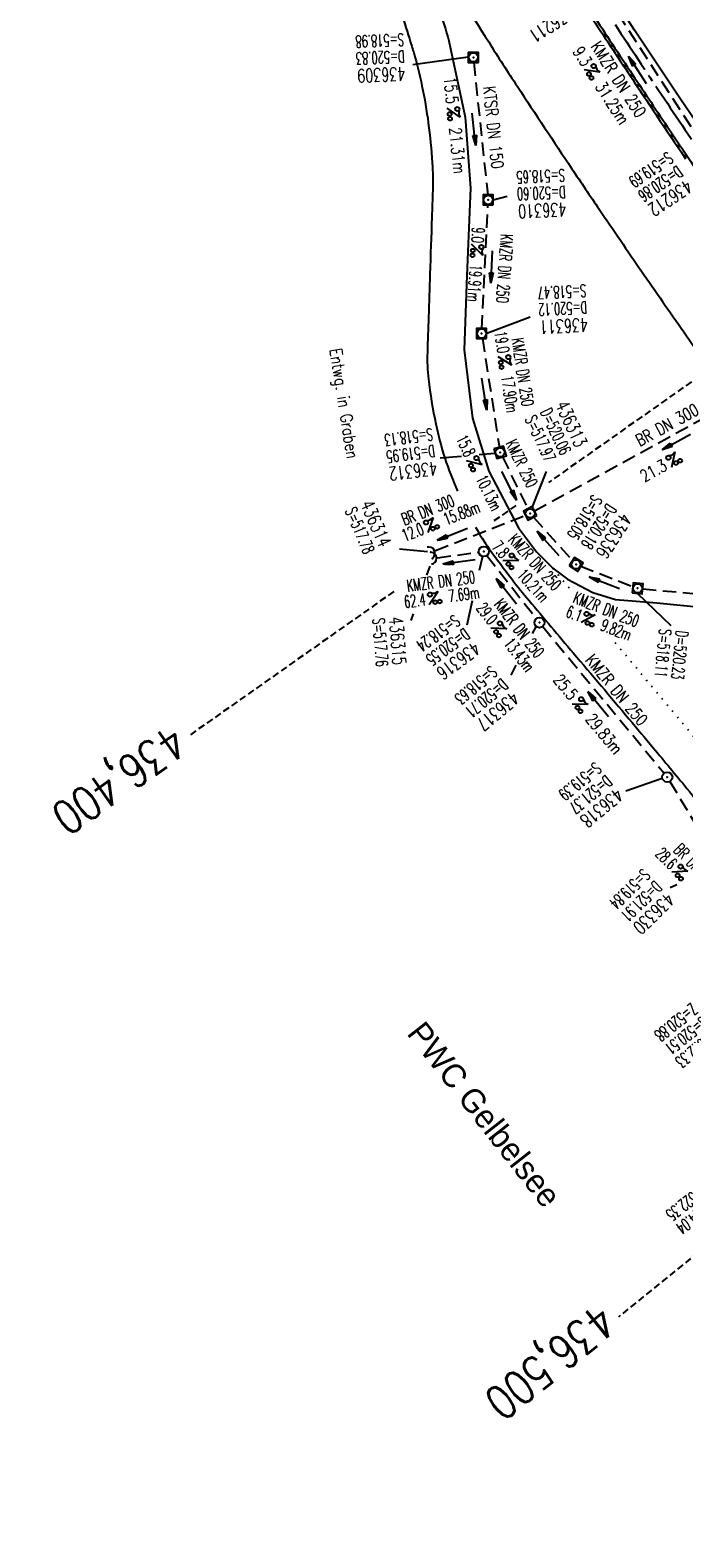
# Model space of a CAD drawing. Extents: x 454519 to 459636, y 422856 to 428936.
# Tile 12 of 82: x 458242 to 458339, y 423873 to 424097. Entities that reach past the tile are written whole.
import ezdxf
from ezdxf.enums import TextEntityAlignment as Align

# ---------------------------------------------------------------- set-up
doc = ezdxf.new("R2010")
doc.units = 0
doc.header["$LTSCALE"] = 2
doc.header["$MEASUREMENT"] = 0
for name, pattern in [('ACHSE', [5.5, 4, -0.5, 0.5, -0.5]), ('AUSGEZOGEN', [0]), ('GESTRICH-X2', [1.5, 1, -0.5]), ('GESTRICHELT', [0.75, 0.5, -0.25]), ('PUNKTX2_STR', [0.6, 0.1, -0.5])]:
    doc.linetypes.add(name, pattern=pattern)
doc.layers.get('0').update_dxf_attribs({"linetype": 'CONTINUOUS'})
for name, color, linetype in [('ACHSETOP', 1, 'ACHSE'), ('FBR', 8, 'CONTINUOUS'), ('FBR_neu', 1, 'AUSGEZOGEN'), ('HEKTOM', 1, 'GESTRICHELT'), ('KANAL', 7, 'GESTRICH-X2'), ('NUTZUNG', 8, 'PUNKTX2_STR'), ('PFEIL', 7, 'CONTINUOUS'), ('RINNE', 8, 'CONTINUOUS'), ('SCHACHTNR', 6, 'CONTINUOUS'), ('SCHRIFT', 7, 'AUSGEZOGEN'), ('SCHSYMBOL', 7, 'CONTINUOUS'), ('TEXTO', 4, 'CONTINUOUS'), ('TEXTU', 4, 'CONTINUOUS')]:
    doc.layers.add(name, color=color, linetype=linetype)
doc.styles.add('ROMANS', font='romans.shx', dxfattribs={"width": 0.8})
doc.styles.add('UNIR-H', font='unir_h.shx')

# ---------------------------------------------------------------- blocks, each defined once
blk = doc.blocks.new('PROM')
blk.add_line((1.57, 1.82), (0.02, 0.02))
for centre, radius in [((0.32, 1.51), 0.317), ((0.94, 0.29), 0.283), ((1.64, 0.29), 0.283)]:
    blk.add_circle(centre, radius)
blk.add_arc((0.99, 2.68), 1.03, 239.1414, 303.3549)
blk = doc.blocks.new('PFEIL2')
at = {"color": 0}
for p, q in [((0.88, 0), (-2.4, -0.01)), ((0.88, -0.27), (0.88, 0.28)), ((0.88, 0.28), (2.43, 0.01)), ((0.91, 0.27), (0.88, 0.26)), ((0.97, 0.26), (0.88, 0.25)), ((1.02, 0.25), (0.88, 0.23)), ((1.07, 0.24), (0.88, 0.21)), ((1.13, 0.23), (0.88, 0.19)), ((1.18, 0.22), (0.88, 0.17)), ((1.24, 0.21), (0.88, 0.15)), ((1.29, 0.21), (0.88, 0.14)), ((1.34, 0.2), (0.88, 0.12)), ((1.4, 0.19), (0.88, 0.1)), ((1.45, 0.18), (0.88, 0.08)), ((1.51, 0.17), (0.88, 0.06)), ((1.56, 0.16), (0.88, 0.04)), ((1.61, 0.15), (0.88, 0.02)), ((1.67, 0.14), (0.88, 0.01)), ((1.72, 0.13), (0.88, -0.01)), ((1.78, 0.12), (0.88, -0.03)), ((1.83, 0.11), (0.88, -0.05)), ((1.88, 0.1), (0.88, -0.07)), ((1.94, 0.09), (0.88, -0.09)), ((2.05, 0.08), (0.88, -0.12)), ((1.99, 0.08), (0.88, -0.11)), ((2.1, 0.07), (0.88, -0.14)), ((2.15, 0.06), (0.88, -0.16)), ((2.21, 0.05), (0.88, -0.18)), ((2.26, 0.04), (0.88, -0.2)), ((2.32, 0.03), (0.88, -0.22)), ((2.37, 0.02), (0.88, -0.23)), ((2.42, 0.01), (0.88, -0.25)), ((2.43, 0.01), (0.88, -0.27))]:
    blk.add_line(p, q, dxfattribs=at)
blk = doc.blocks.new('42')
at = {"color": 0}
blk.add_arc((-0.02, -0.31), 0.91, 12.5363, 167.4637, dxfattribs=at)
blk.add_point((0, 0), dxfattribs=at)
blk = doc.blocks.new('GST')
at = {"color": 0}
blk.add_circle((0, 0), 0.75, dxfattribs=at)
blk.add_point((0, 0), dxfattribs=at)
blk = doc.blocks.new('10')
blk.add_blockref('GST', (0, 0))
blk = doc.blocks.new('20')
blk.add_lwpolyline([(-0.75, -0.75), (0.75, -0.75), (0.75, 0.75), (-0.75, 0.75)], close=True)
blk.add_circle((0, 0), 0.676)
blk.add_point((0, 0))

msp = doc.modelspace()

# ---------------------------------------------------------------- linework, layer by layer
at = {"layer": 'ACHSETOP'}
for points in [[(458142.07, 424478.93, -0.000001), (458146.87, 424467.39, 0.000017)], [(458190.07, 424363.51, 0.000003), (458193.38, 424355.55, 0.000002), (458197.9, 424344.68, 0.000394)], [(458529.04, 423842.41, 0.000015), (458537.05, 423832.81, -0.000008), (458545.06, 423823.21, -0.000003), (458553.06, 423813.61, -0.000003), (458561.07, 423804.01, -0.000006), (458569.08, 423794.41, 0.000006), (458577.08, 423784.81, 0.000004), (458581.72, 423779.26, 0.000001), (458590.82, 423768.34)], [(458328.66, 424098, 0.00209), (458335.55, 424087.59, 0.002084), (458342.55, 424077.21, 0.002076), (458349.63, 424066.9, 0.002079), (458356.78, 424056.66, 0.002089), (458364.03, 424046.46, 0.002092), (458371.35, 424036.34, 0.002089), (458378.76, 424026.29, 0.002086), (458386.27, 424016.28, 0.002076), (458393.97, 424006.17, 0.002148), (458401.51, 423996.46, 0.002013), (458410.57, 423984.98, 0.00284), (458417.08, 423976.9, 0.00106), (458425.68, 423966.39, 0.001798), (458430.79, 423960.23), (458431.88, 423958.92, -0.000009), (458432.97, 423957.61), (458448.98, 423938.41), (458465, 423919.21, 0.000003), (458473, 423909.61, -0.000003), (458481.01, 423900.01), (458497.02, 423880.81), (458513.03, 423861.61)]]:
    msp.add_lwpolyline(points, format="xyb", dxfattribs=at)
at = {"layer": 'FBR', "flags": 128}
msp.add_lwpolyline([(458124.18, 424515.99, -0.001577), (458129.72, 424503.52, -0.003444), (458132.2, 424497.78, -0.000868), (458136.37, 424487.88, -0.000698), (458141.52, 424475.57, -0.000083), (458141.72, 424475.08, -0.000002), (458149.18, 424457.16, -0.000619), (458151.25, 424452.15, -0.000287), (458155.71, 424441.34)], format="xyb", dxfattribs=at)
at = {"layer": 'FBR'}
msp.add_lwpolyline([(458459.93, 423928.3), (458446.14, 423944.88), (458431.59, 423962.34), (458415.76, 423981.66), (458400.84, 424000.58), (458389.61, 424015.12), (458376.1, 424033.23), (458364.72, 424048.83), (458351.41, 424067.75), (458338.27, 424087.04), (458331.53, 424097.2), (458317.13, 424119.48), (458306.28, 424136.98), (458294.33, 424156.78), (458282.5, 424177.09), (458271.07, 424197.52), (458260.68, 424216.67), (458249.9, 424237.26)], dxfattribs=at)
msp.add_lwpolyline([(458301.35, 424108.78, -0.002799), (458309.84, 424095.42, 0.005616), (458314.11, 424088.79, 0.001206), (458322.22, 424076.55, 0.002435), (458326.28, 424070.52, 0.001544), (458332.59, 424061.3, 0.001568), (458338.86, 424052.27, 0.001541), (458345.67, 424042.59, 0.00169)], format="xyb", dxfattribs=at)
at = {"layer": 'FBR_neu', "color": 8}
for points in [[(458297.89, 424112.35, -0.007018), (458299.41, 424108.69, -0.007018), (458300.83, 424105, -0.008797), (458302.47, 424100.31, -0.008797), (458303.93, 424095.58)], [(458294.09, 424106.73, -0.009853), (458295.97, 424102.17, -0.015726), (458297, 424099.25, -0.001104), (458298.4, 424094.8, -0.0051), (458298.69, 424093.83, -0.019743), (458299.92, 424088.89, -0.017946), (458300.86, 424083.36, -0.016717), (458301.45, 424077.41, -0.02455), (458301.52, 424073.33, -0.000055), (458301.39, 424069.36, -0.000026), (458301.1, 424060.86, -0.000081), (458300.89, 424054.5, 0.000097), (458300.72, 424049.2, 0.037785), (458300.88, 424045.26, 0.021935), (458301.98, 424038.57, 0.026808), (458303.33, 424033.46, 0.027047), (458305.21, 424028.57, 0.02009)], [(458307.88, 424023.21, 0.031441), (458309.92, 424019.98, 0.00735), (458313.27, 424015.5, 0.010022), (458315.84, 424012.31, 0.00196), (458322.43, 424004.49, -0.001561), (458330.71, 423994.68, -0.001074), (458334.33, 423990.36, -0.000774), (458339.32, 423984.34, -0.028855), (458342.31, 423980.26, -0.04004), (458344.05, 423977.04, -0.064648), (458344.76, 423974.64, -0.078908), (458344.76, 423972.59, -0.026248), (458344.29, 423970.41, 0.020463), (458343.66, 423967.62, 0.008187), (458343.03, 423963.81, 0.015784), (458342.8, 423961.82, 0.057668), (458342.83, 423960.62, 0.01513), (458343.63, 423956.11, 0.048717), (458344.25, 423954.14, 0.030676), (458345.71, 423951.2)]]:
    msp.add_lwpolyline(points, format="xyb", dxfattribs=at)
msp.add_lwpolyline([(458303.93, 424095.58), (458306.35, 424084.22), (458307.14, 424073.65), (458306.58, 424060.65), (458306.2, 424049.58), (458307.43, 424039.42), (458309.84, 424031.54), (458314.3, 424023.1), (458316.93, 424019.55), (458319.38, 424017.09), (458321.57, 424015.45), (458325.31, 424013.5), (458328.73, 424012.46), (458334.86, 424011.94), (458348.84, 424010.56), (458357.65, 424009.74)], dxfattribs=at)
at = {"layer": 'HEKTOM'}
for p, q in [((458354.72, 424055.21), (458318.76, 424029.87)), ((458313.9, 424026.44), (458310.5, 424024.05)), ((458295.71, 424013.62), (458265.12, 423992.07)), ((458353.86, 423925.69), (458329.14, 423905.66))]:
    msp.add_line(p, q, dxfattribs=at)
at = {"layer": 'KANAL'}
for p, q in [((458325.81, 424104.69), (458341.94, 424079.69)), ((458307.62, 424092.38), (458309.69, 424072.66)), ((458308.81, 424052.78), (458309.72, 424071.16)), ((458308.91, 424051.28), (458311.44, 424035.09)), ((458316.66, 424025.62), (458344.59, 424040.97)), ((458311.88, 424033.66), (458315.69, 424025.94)), ((458301.94, 424019.75), (458315.31, 424024.97)), ((458316.5, 424024.69), (458322.34, 424018.22)), ((458302.25, 424018.66), (458308.38, 424019.47)), ((458309.56, 424019), (458316.94, 424009.59)), ((458323.53, 424017.38), (458331.28, 424014.38)), ((458332.75, 424014.03), (458358.84, 424011.62)), ((458317.88, 424008.41), (458335.94, 423986.59)), ((458336.81, 423985.38), (458343.75, 423973.72))]:
    msp.add_line(p, q, dxfattribs=at)
at = {"layer": 'NUTZUNG', "flags": 128}
for points in [[(458321.84, 424014.15), (458319.38, 424017.09)], [(458353.42, 423976.36), (458334.72, 423998.77), (458328.06, 424006.73)]]:
    msp.add_lwpolyline(points, dxfattribs=at)
at = {"layer": 'RINNE'}
for p, q in [((458326.82, 424096.53), (458327.48, 424096.25)), ((458327.81, 424095.04), (458328.47, 424094.76)), ((458328.79, 424093.55), (458329.45, 424093.27)), ((458329.78, 424092.06), (458330.44, 424091.78)), ((458330.77, 424090.57), (458331.43, 424090.29)), ((458331.76, 424089.07), (458332.42, 424088.8)), ((458332.75, 424087.58), (458333.41, 424087.31)), ((458333.75, 424086.09), (458334.41, 424085.81)), ((458334.74, 424084.59), (458335.41, 424084.32)), ((458335.74, 424083.1), (458336.4, 424082.83)), ((458336.74, 424081.61), (458337.4, 424081.33)), ((458337.74, 424080.11), (458338.41, 424079.83)), ((458338.75, 424078.61), (458339.42, 424078.33))]:
    msp.add_line(p, q, dxfattribs=at)
for points in [[(458322.78, 424102.68, 0.001887), (458324.93, 424099.4, 0.000966), (458330.92, 424090.34, 0.000776), (458336.4, 424082.11, 0.001174), (458339.14, 424078.03, 0.001908)], [(458323.12, 424102.9, 0.001887), (458325.26, 424099.62, 0.000966), (458331.25, 424090.56, 0.000776), (458336.73, 424082.34, 0.001353), (458339.89, 424077.63, 0.001908), (458344.09, 424071.48, 0.001597), (458349.16, 424064.15, 0.000738), (458352.98, 424058.68, 0.001137), (458355.48, 424055.14, 0.001104), (458358.95, 424050.26, 0.00074), (458364.17, 424042.99, 0.000931), (458366.68, 424039.5, 0.000534), (458371.09, 424033.44, 0.003043), (458377.17, 424025.19, 0.00184), (458387.37, 424011.65, 0.002289), (458395.45, 424001.1, 0.002414), (458403.21, 423991.16, 0.00226), (458412.98, 423978.88, 0.003794), (458418.89, 423971.63, 0.000203), (458427.02, 423961.84, 0.00021), (458434.89, 423952.37, 0.00004), (458445.78, 423939.27, 0.00008), (458450.29, 423933.84, 0.000688)]]:
    msp.add_lwpolyline(points, format="xyb", dxfattribs=at)
at = {"layer": 'SCHACHTNR'}
for p, q in [((458306.8, 424093.14), (458298.58, 424092.04)), ((458310.51, 424071.93), (458312.61, 424072.45)), ((458309.57, 424052.08), (458316, 424054.52)), ((458305.78, 424033.74), (458302.63, 424033.46)), ((458310.78, 424034.18), (458308.44, 424033.97)), ((458316.35, 424026.24), (458318.46, 424031.51)), ((458300.74, 424019.52), (458296.56, 424019.93)), ((458308.92, 424018.86), (458308.44, 424016.77)), ((458301.09, 424017.41), (458300.61, 424016.07)), ((458332, 424013.35), (458336.92, 424008.55)), ((458307.39, 424012.24), (458306.57, 424008.64)), ((458298.6, 424010.29), (458298.26, 424009.33)), ((458316.83, 424008.38), (458316.31, 424007.37)), ((458313.88, 424002.65), (458313.12, 424001.18)), ((458335.67, 423985.78), (458330.23, 423983.91)), ((458337.83, 423969.97), (458336.86, 423969.51))]:
    msp.add_line(p, q, dxfattribs=at)

# ---------------------------------------------------------------- block references
at = {"layer": 'PFEIL'}
for p, rotation in [((458331.95, 424091.26), 122.7985), ((458307.66, 424082.42), 275.9436000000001), ((458310.28, 424061.93), 267.1994999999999), ((458309.18, 424043.03), 278.8513), ((458337.76, 424035.89), 208.7806), ((458312.88, 424029.36), 296.1653), ((458304.45, 424022.16), 201.3738), ((458318.68, 424020.79), 131.9797), ((458305.44, 424018.07), 187.697), ((458312.47, 424013.67), 128.0224), ((458327.05, 424014.95), 158.7643), ((458326.13, 423996.87), 129.6255)]:
    msp.add_blockref('PFEIL2', p, dxfattribs=dict(at, rotation=rotation))
at = {"layer": 'SCHSYMBOL'}
for name, p, rotation in [('20', (458307.56, 424093.12), 90), ('20', (458309.76, 424071.92), 90), ('20', (458308.79, 424052.03), 90), ('20', (458311.54, 424034.34), 286.2738143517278), ('20', (458316.01, 424025.25), 117.367312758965), ('42', (458301.23, 424019.47), 298.2686759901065), ('10', (458309.12, 424019.58), 90), ('42', (458301.5, 424018.55), 267.816099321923), ('20', (458322.84, 424017.66), 327.4042888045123), ('20', (458331.99, 424014.11), 354.2300289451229), ('10', (458317.39, 424009), 90), ('10', (458336.41, 423986.02), 90)]:
    msp.add_blockref(name, p, dxfattribs=dict(at, rotation=rotation))
at = {"layer": 'TEXTU'}
for p, rotation in [((458324, 424091.28), 302.7985), ((458303.64, 424085.6), 275.9436000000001), ((458307.26, 424065.33), 266.0659009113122), ((458311.22, 424048.6), 278.8513), ((458306.53, 424033.11), 296.1653), ((458337.02, 424032.06), 28.7806), ((458300.76, 424022.38), 21.3738), ((458311.93, 424018.22), 311.9797), ((458300.99, 424011.64), 7.696999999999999), ((458310.13, 424008.2), 308.0224), ((458323.55, 424009.01), 338.7643), ((458322.23, 423996.89), 309.6255), ((458337.08, 423971.85), 314.88)]:
    msp.add_blockref('PROM', p, dxfattribs=dict(at, rotation=rotation))

# ---------------------------------------------------------------- texts
at = {"layer": 'HEKTOM', "style": 'ROMANS', "width": 0.8}
for s, rotation, p in [('436,400', 215.1809, (458262.6, 423994.04)), ('436,500', 219.0032, (458326.14, 423907.91))]:
    msp.add_text(s, height=5, rotation=rotation, dxfattribs=at).set_placement(p)
at = {"layer": 'SCHACHTNR', "style": 'ROMANS'}
for s, height, rotation, width, p in [('436211', 2, 212.9674, 0.7, (458321.7, 424100.82)), ('S=518.98', 1.8, 182.5755, 0.6, (458297.2, 424096.68)), ('D=520.83', 1.8, 182.5755, 0.6, (458297.31, 424094.18)), ('436309', 2, 182.5755, 0.7, (458297.42, 424091.69)), ('S=519.69', 1.8, 214.1624, 0.6, (458336.48, 424079.16)), ('S=518.65', 1.8, 182.6042, 0.6, (458321.15, 424076.5)), ('D=520.86', 1.8, 214.1624, 0.6, (458337.89, 424077.1)), ('D=520.60', 1.8, 182.6042, 0.6, (458321.26, 424074)), ('436212', 2, 214.1624, 0.7, (458339.3, 424075.03)), ('436310', 2, 182.6042, 0.7, (458321.37, 424071.5)), ('S=518.47', 1.8, 183.0296, 0.6, (458324.32, 424059.33)), ('D=520.12', 1.8, 183.0296, 0.6, (458324.45, 424056.83)), ('436311', 2, 183.0296, 0.7, (458324.58, 424054.34)), ('D=520.06', 1.8, 295.0581, 0.6, (458317.46, 424040.36)), ('436313', 2, 295.0581, 0.7, (458319.72, 424041.42)), ('S=518.13', 1.8, 187.211, 0.6, (458301.42, 424037.95)), ('S=517.97', 1.8, 295.0581, 0.6, (458315.19, 424039.3)), ('D=519.95', 1.8, 187.211, 0.6, (458301.74, 424035.47)), ('436312', 2, 187.211, 0.7, (458302.05, 424032.99)), ('436314', 2, 293.2164, 0.7, (458290.73, 424026.66)), ('S=518.05', 1.8, 237.4043, 0.6, (458325.33, 424028.18)), ('S=517.78', 1.8, 293.2164, 0.6, (458288.44, 424025.67)), ('D=520.18', 1.8, 237.4043, 0.6, (458327.44, 424026.83)), ('436336', 2, 237.4043, 0.7, (458329.55, 424025.49)), ('S=517.76', 1.8, 274.2926, 0.6, (458292.56, 424009.6)), ('436315', 2, 274.2926, 0.7, (458295.05, 424009.79)), ('S=518.24', 1.8, 216.4031, 0.6, (458304.71, 424010.29)), ('D=520.55', 1.8, 216.4031, 0.6, (458306.19, 424008.27)), ('S=518.11', 1.8, 264.23, 0.6, (458335.25, 424008.12)), ('D=520.23', 1.8, 264.23, 0.6, (458337.74, 424007.87)), ('436316', 2, 216.4031, 0.7, (458307.67, 424006.26)), ('S=518.63', 1.8, 220.0539, 0.6, (458310.14, 424002.7)), ('D=520.71', 1.8, 220.0539, 0.6, (458311.75, 424000.79)), ('436317', 2, 220.0539, 0.7, (458313.36, 423998.88)), ('S=519.39', 1.8, 219.3731, 0.6, (458325.66, 423988.35)), ('D=521.37', 1.8, 219.3731, 0.6, (458327.25, 423986.41)), ('436318', 2, 219.3731, 0.7, (458328.83, 423984.48)), ('S=519.84', 1.8, 224.4314, 0.6, (458332.78, 423972.5)), ('D=521.91', 1.8, 224.4314, 0.6, (458334.53, 423970.71)), ('436330', 2, 224.4314, 0.7, (458336.28, 423968.93)), ('Z=520.88', 1.8, 218.7295, 0.6, (458339.97, 423952.47)), ('S=520.51', 1.8, 218.7295, 0.6, (458341.53, 423950.52)), ('D=522.33', 1.8, 218.7295, 0.6, (458343.1, 423948.57)), ('S=522.35', 1.8, 217.5385, 0.6, (458341.76, 423925.69)), ('D=524.04', 1.8, 217.5385, 0.6, (458343.28, 423923.71))]:
    msp.add_text(s, height=height, rotation=rotation, dxfattribs=dict(at, width=width)).set_placement(p)
at = {"layer": 'SCHRIFT', "style": 'ROMANS', "width": 0.8}
msp.add_text('Entwg. in Graben', height=1.8, rotation=279.0266, dxfattribs=at).set_placement((458286.16, 424049.67))
at = {"layer": 'SCHRIFT', "style": 'UNIR-H'}
msp.add_text('PWC Gelbelsee', height=3.5, rotation=308.118, dxfattribs=at).set_placement((458297.54, 423947.82, -522.51))
at = {"layer": 'TEXTO', "style": 'ROMANS'}
for s, rotation, width, p in [('KMZR DN 250', 302.7985, 0.75, (458328.4, 424089.38)), ('KTSR DN 150', 275.9436, 0.75, (458309.66, 424082.62)), ('KMZR DN 250', 266.0659, 0.6, (458311.32, 424061.75)), ('KMZR DN 250', 278.8513, 0.6, (458314.02, 424046.16)), ('BR DN 300', 28.7806, 0.75, (458336.81, 424037.64)), ('KMZR 250', 296.1653, 0.6, (458313.95, 424032.3)), ('BR DN 300', 21.3738, 0.6, (458301.12, 424024.95)), ('KMZR DN 250', 311.9797, 0.6, (458316.06, 424017.42)), ('KMZR DN 250', 7.697, 0.6, (458302.84, 424014.26)), ('KMZR DN 250', 338.7643, 0.6, (458327.01, 424010.14)), ('KMZR DN 250', 308.0224, 0.6, (458313.67, 424007.62)), ('KMZR DN 250', 309.6255, 0.75, (458328.19, 423998.4)), ('BR DN 300', 314.88, 0.6, (458340.11, 423972.13))]:
    msp.add_text(s, height=1.8, rotation=rotation, dxfattribs=dict(at, width=width)).set_placement(p, align=Align.CENTER)
at = {"layer": 'TEXTU', "style": 'ROMANS'}
for s, rotation, width, p in [('9.3', 302.7985, 0.75, (458322.25, 424094)), ('15.5', 275.9436, 0.75, (458303.16, 424090.14)), ('31.25m', 302.7985, 0.75, (458325.62, 424088.75)), ('21.31m', 275.9436, 0.75, (458303.95, 424082.61)), ('9.0', 266.0659, 0.6, (458307.43, 424067.89)), ('19.91m', 266.0659, 0.6, (458307.07, 424062.33)), ('19.0', 278.8513, 0.6, (458310.68, 424052.22)), ('17.90m', 278.8513, 0.6, (458311.68, 424045.62)), ('15.8', 296.1653, 0.6, (458304.91, 424036.39)), ('21.3', 28.7806, 0.75, (458333, 424029.86)), ('10.13m', 296.1653, 0.6, (458307.85, 424030.42)), ('15.88m', 21.3738, 0.6, (458303.54, 424023.47)), ('12.0', 21.3738, 0.6, (458297.35, 424021.06)), ('7.8', 311.9797, 0.6, (458310.19, 424020.15)), ('10.21m', 311.9797, 0.6, (458313.94, 424015.99)), ('62.4', 7.697, 0.6, (458297.37, 424011.17)), ('7.69m', 7.697, 0.6, (458303.96, 424012.04)), ('29.0', 308.0224, 0.6, (458307.88, 424011.09)), ('6.1', 338.7643, 0.6, (458321.16, 424009.93)), ('9.82m', 338.7643, 0.6, (458326.34, 424007.93)), ('13.43m', 308.0224, 0.6, (458311.98, 424005.84)), ('25.5', 309.6255, 0.75, (458319.31, 424000.41)), ('29.83m', 309.6255, 0.75, (458324.12, 423994.56)), ('28.6', 314.88, 0.6, (458334.49, 423974.45))]:
    msp.add_text(s, height=1.8, rotation=rotation, dxfattribs=dict(at, width=width)).set_placement(p)

doc.saveas('drawing.dxf')
